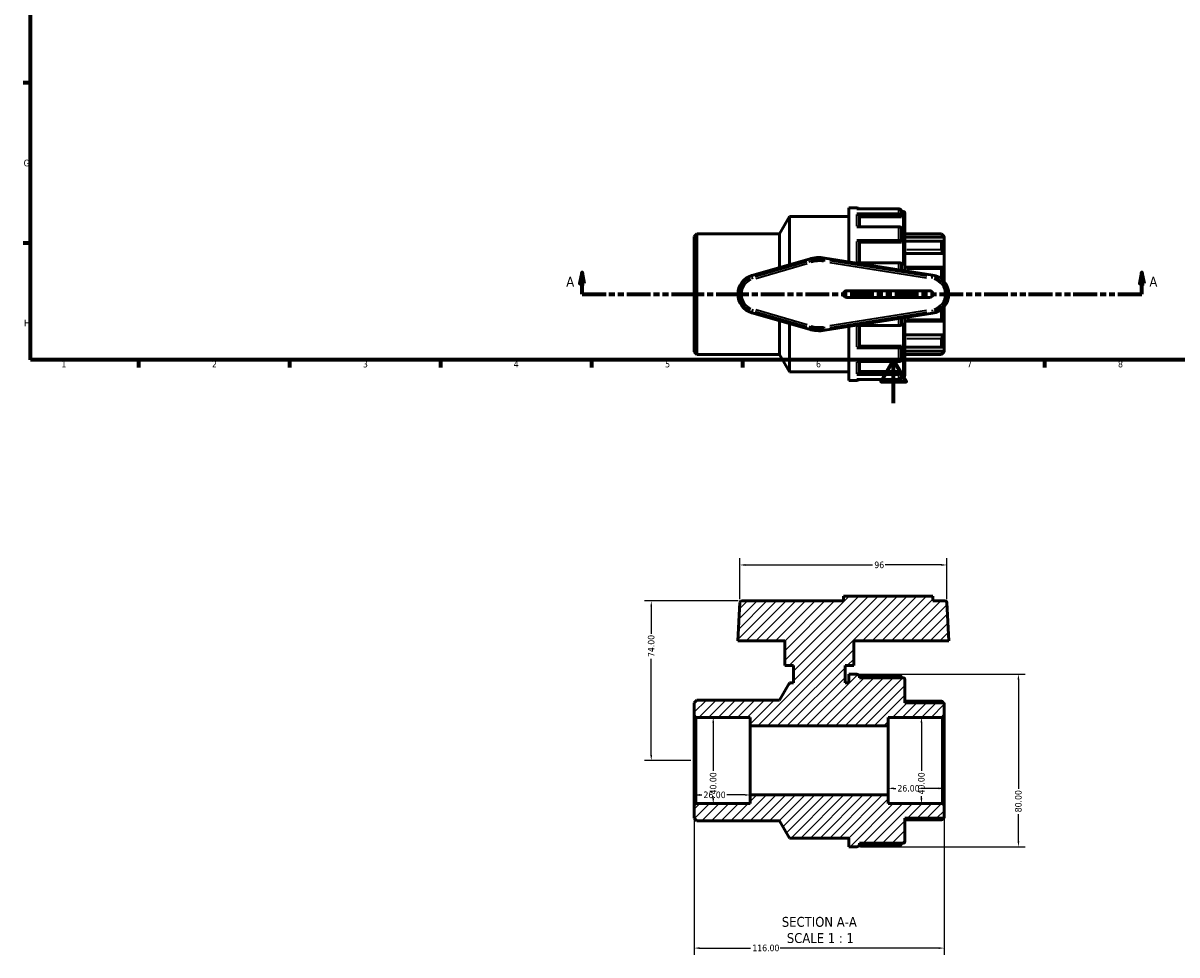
# Model space of a CAD drawing. Header units: millimetres. Extents: x 0 to 900, y -256 to 619.
# Tile 1 of 4: x 17 to 552, y -256 to 176. Entities that reach past the tile are written whole.
import ezdxf

# ---------------------------------------------------------------- set-up
doc = ezdxf.new("R2010")
doc.units = ezdxf.units.MM
doc.linetypes.add('DOUBLE_DASH_CHAIN', pattern=[1.2403, 0.6614, -0.0827, 0.1654, -0.0827, 0.1654, -0.0827])
for name, color, linetype, lineweight in [('Border (ANSI)', 7, 'Continuous', 70), ('Dimension (ANSI)', 7, 'Continuous', 25), ('Hatch (ANSI)', 7, 'Continuous', 18), ('Section Line (ANSI)', 7, 'DOUBLE_DASH_CHAIN', 70), ('Symbol (ANSI)', 7, 'Continuous', 25), ('Visible (ANSI)', 7, 'Continuous', 50), ('Visible Narrow (ANSI)', 7, 'Continuous', 35)]:
    doc.layers.add(name, color=color, linetype=linetype, lineweight=lineweight)
doc.styles.add('Label Text (ANSI)', font='tahoma.ttf')
doc.styles.add('Note Text (ANSI)', font='tahoma.ttf')
doc.dimstyles.new('Default - mm (ANSI)', dxfattribs={"dimtxt": 3.048, "dimasz": 2.5, "dimexe": 3.175, "dimexo": 1.6002, "dimgap": 0.8, "dimtad": 0, "dimtoh": 1, "dimrnd": 1e-08, "dimzin": 4, "dimdsep": 46, "dimtxsty": 'Note Text (ANSI)', "dimcen": 0.09, "dimdle": 10, "dimclrd": 256, "dimclre": 256, "dimclrt": 256, "dimadec": 1, "dimazin": 1, "dimtfac": 1, "dimtofl": 0, "dimtmove": 0, "dimatfit": 3, "dimfxl": 1, "dimtolj": 1, "dimtzin": 4, "dimlwd": -1, "dimlwe": -1, "dimarcsym": 0})

# ---------------------------------------------------------------- blocks, each defined once
blk = doc.blocks.new('Borders Default Border')
at = {"layer": 'Border (ANSI)'}
for p, q in [((20, 148.5), (16.55, 148.5)), ((20, 74.25), (16.55, 74.25)), ((70.08, 20), (70.08, 16.55)), ((140.17, 20), (140.17, 16.55)), ((210.25, 20), (210.25, 16.55)), ((280.33, 20), (280.33, 16.55)), ((350.42, 20), (350.42, 16.55)), ((490.58, 20), (490.58, 16.55))]:
    blk.add_line(p, q, dxfattribs=at)
at = {"layer": 'Border (ANSI)', "flags": 128}
for points in [[(20, 20), (20, 574), (821, 574), (821, 20), (20, 20)], [(420.5, 0), (420.5, 20), (414.73, 10), (426.27, 10), (420.5, 20)]]:
    blk.add_lwpolyline(points, dxfattribs=at)
at = {"layer": 'Border (ANSI)', "char_height": 3.05, "attachment_point": 7, "style": 'Note Text (ANSI)'}
for s, insert in [('G', (16.81, 109.79)), ('H', (16.97, 35.6)), ('1', (34.35, 16.55)), ('2', (104.2, 16.55)), ('3', (174.26, 16.49)), ('4', (244.23, 16.55)), ('5', (314.48, 16.49)), ('6', (384.49, 16.49)), ('7', (454.6, 16.55)), ('8', (524.63, 16.48))]:
    blk.add_mtext(s, dxfattribs=dict(at, insert=insert))
blk = doc.blocks.new('2dTransSection0')
at = {"layer": 'Section Line (ANSI)', "linetype": 'Continuous'}
for p, q in [((275.96, 60.53), (274.96, 55.53)), ((275.96, 55.53), (275.96, 60.53)), ((276.96, 55.53), (275.96, 60.53)), ((535.72, 60.53), (534.72, 55.53)), ((535.72, 55.53), (535.72, 60.53)), ((536.72, 55.53), (535.72, 60.53)), ((274.96, 55.53), (276.96, 55.53)), ((275.96, 50.53), (275.96, 55.53)), ((534.72, 55.53), (536.72, 55.53)), ((535.72, 50.53), (535.72, 55.53)), ((275.96, 50.53), (287.07, 50.53)), ((524.6, 50.53), (535.72, 50.53))]:
    blk.add_line(p, q, dxfattribs=at)
at = {"layer": 'Section Line (ANSI)', "linetype": 'DOUBLE_DASH_CHAIN', "ltscale": 16.70624}
blk.add_line((275.96, 50.53), (535.72, 50.53), dxfattribs=at)
at = {"layer": 'Section Line (ANSI)', "linetype": 'Continuous', "flags": 128}
for points in [[(276.96, 55.53), (275.96, 60.53), (274.96, 55.53), (276.96, 55.53)], [(536.72, 55.53), (535.72, 60.53), (534.72, 55.53), (536.72, 55.53)]]:
    blk.add_lwpolyline(points, dxfattribs=at)
at = {"layer": 'Section Line (ANSI)'}
for points in [[(276.96, 55.53), (275.96, 60.53), (274.96, 55.53), (276.96, 55.53)], [(536.72, 55.53), (535.72, 60.53), (534.72, 55.53), (536.72, 55.53)]]:
    blk.add_solid(points, dxfattribs=at)
at = {"layer": 'Section Line (ANSI)', "char_height": 4.57, "attachment_point": 7, "style": 'Label Text (ANSI)'}
for insert in [(268.6, 54.03), (539.19, 54.03)]:
    blk.add_mtext('A', dxfattribs=dict(at, insert=insert))
blk = doc.blocks.new('*D7')
at = {"layer": 'Defpoints', "color": 0, "transparency": 16777216}
for p in [(341.37, -145.84), (336.8, -185.84), (338.24, -185.84)]:
    blk.add_point(p, dxfattribs=at)
at = {"layer": 'Dimension (ANSI)', "transparency": 16777216}
for p, q in [((336.8, -148.34), (336.8, -170.64)), ((336.8, -183.34), (336.8, -182.41))]:
    blk.add_line(p, q, dxfattribs=at)
for points in [[(336.38, -148.34), (337.22, -148.34), (336.8, -145.84)], [(336.38, -183.34), (337.22, -183.34), (336.8, -185.84)]]:
    blk.add_solid(points, dxfattribs=at)
at = {"layer": 'Dimension (ANSI)', "transparency": 16777216, "insert": (335.21, -181.61), "char_height": 3.048, "attachment_point": 1, "rotation": 90, "style": 'Note Text (ANSI)'}
blk.add_mtext('\\A1;40.00', dxfattribs=at)
blk = doc.blocks.new('*D8')
at = {"layer": 'Defpoints', "color": 0, "transparency": 16777216}
for p in [(430.57, -145.84), (430.57, -185.84), (433.41, -185.84)]:
    blk.add_point(p, dxfattribs=at)
at = {"layer": 'Dimension (ANSI)', "transparency": 16777216}
for p, q in [((433.41, -148.34), (433.41, -170.64)), ((433.41, -183.34), (433.41, -182.41))]:
    blk.add_line(p, q, dxfattribs=at)
for points in [[(432.99, -148.34), (433.83, -148.34), (433.41, -145.84)], [(432.99, -183.34), (433.83, -183.34), (433.41, -185.84)]]:
    blk.add_solid(points, dxfattribs=at)
at = {"layer": 'Dimension (ANSI)', "transparency": 16777216, "insert": (431.82, -181.61), "char_height": 3.048, "attachment_point": 1, "rotation": 90, "style": 'Note Text (ANSI)'}
blk.add_mtext('\\A1;40.00', dxfattribs=at)
blk = doc.blocks.new('*D9')
at = {"layer": 'Defpoints', "color": 0, "transparency": 16777216}
for p in [(327.97, -186.64), (443.97, -186.64), (327.97, -252.88)]:
    blk.add_point(p, dxfattribs=at)
at = {"layer": 'Dimension (ANSI)', "transparency": 16777216}
for p, q in [((327.97, -188.24), (327.97, -256.05)), ((443.97, -188.24), (443.97, -256.05)), ((330.47, -252.88), (354.13, -252.88)), ((441.47, -252.88), (367.81, -252.88))]:
    blk.add_line(p, q, dxfattribs=at)
for points in [[(330.47, -252.46), (330.47, -253.29), (327.97, -252.88)], [(441.47, -252.46), (441.47, -253.29), (443.97, -252.88)]]:
    blk.add_solid(points, dxfattribs=at)
at = {"layer": 'Dimension (ANSI)', "transparency": 16777216, "insert": (354.93, -251.29), "char_height": 3.048, "attachment_point": 1, "style": 'Note Text (ANSI)'}
blk.add_mtext('\\A1;116.00', dxfattribs=at)
blk = doc.blocks.new('*D10')
at = {"layer": 'Defpoints', "color": 0, "transparency": 16777216}
for p in [(417.97, -165.84), (443.97, -165.84), (417.97, -178.77)]:
    blk.add_point(p, dxfattribs=at)
at = {"layer": 'Dimension (ANSI)', "transparency": 16777216}
for p, q in [((420.47, -178.77), (421.47, -178.77)), ((441.47, -178.77), (433.1, -178.77))]:
    blk.add_line(p, q, dxfattribs=at)
for points in [[(420.47, -178.36), (420.47, -179.19), (417.97, -178.77)], [(441.47, -178.36), (441.47, -179.19), (443.97, -178.77)]]:
    blk.add_solid(points, dxfattribs=at)
at = {"layer": 'Dimension (ANSI)', "transparency": 16777216, "insert": (422.27, -177.19), "char_height": 3.048, "attachment_point": 1, "style": 'Note Text (ANSI)'}
blk.add_mtext('\\A1;26.00', dxfattribs=at)
blk = doc.blocks.new('*D11')
at = {"layer": 'Defpoints', "color": 0, "transparency": 16777216}
for p in [(327.97, -165.84), (353.97, -165.84), (327.97, -181.84)]:
    blk.add_point(p, dxfattribs=at)
at = {"layer": 'Dimension (ANSI)', "transparency": 16777216}
for p, q in [((330.47, -181.84), (331.47, -181.84)), ((351.47, -181.84), (343.1, -181.84))]:
    blk.add_line(p, q, dxfattribs=at)
for points in [[(330.47, -181.42), (330.47, -182.25), (327.97, -181.84)], [(351.47, -181.42), (351.47, -182.25), (353.97, -181.84)]]:
    blk.add_solid(points, dxfattribs=at)
at = {"layer": 'Dimension (ANSI)', "transparency": 16777216, "insert": (332.27, -180.25), "char_height": 3.048, "attachment_point": 1, "style": 'Note Text (ANSI)'}
blk.add_mtext('\\A1;26.00', dxfattribs=at)
blk = doc.blocks.new('*D12')
at = {"layer": 'Defpoints', "color": 0, "transparency": 16777216}
for p in [(445.21, -75.13), (349.13, -92.6), (445.21, -92.6)]:
    blk.add_point(p, dxfattribs=at)
at = {"layer": 'Dimension (ANSI)', "transparency": 16777216}
for p, q in [((349.13, -91), (349.13, -71.95)), ((445.21, -91), (445.21, -71.95)), ((351.63, -75.13), (410.74, -75.13)), ((442.71, -75.13), (416.65, -75.13))]:
    blk.add_line(p, q, dxfattribs=at)
for points in [[(351.63, -74.71), (351.63, -75.54), (349.13, -75.13)], [(442.71, -74.71), (442.71, -75.54), (445.21, -75.13)]]:
    blk.add_solid(points, dxfattribs=at)
at = {"layer": 'Dimension (ANSI)', "transparency": 16777216, "insert": (411.54, -73.54), "char_height": 3.048, "attachment_point": 1, "style": 'Note Text (ANSI)'}
blk.add_mtext('\\A1;96', dxfattribs=at)
blk = doc.blocks.new('*D13')
at = {"layer": 'Defpoints', "color": 0, "transparency": 16777216}
for p in [(308.05, -91.84), (349.93, -91.84), (327.97, -165.84)]:
    blk.add_point(p, dxfattribs=at)
at = {"layer": 'Dimension (ANSI)', "transparency": 16777216}
for p, q in [((348.33, -91.84), (304.87, -91.84)), ((308.05, -94.34), (308.05, -107.01)), ((308.05, -163.34), (308.05, -118.66)), ((326.37, -165.84), (304.87, -165.84))]:
    blk.add_line(p, q, dxfattribs=at)
for points in [[(307.63, -94.34), (308.46, -94.34), (308.05, -91.84)], [(307.63, -163.34), (308.46, -163.34), (308.05, -165.84)]]:
    blk.add_solid(points, dxfattribs=at)
at = {"layer": 'Dimension (ANSI)', "transparency": 16777216, "insert": (306.46, -117.86), "char_height": 3.048, "attachment_point": 1, "rotation": 90, "style": 'Note Text (ANSI)'}
blk.add_mtext('\\A1;74.00', dxfattribs=at)
blk = doc.blocks.new('*D14')
at = {"layer": 'Defpoints', "color": 0, "transparency": 16777216}
for p in [(403.47, -125.84), (403.47, -205.84), (478.41, -205.84)]:
    blk.add_point(p, dxfattribs=at)
at = {"layer": 'Dimension (ANSI)', "transparency": 16777216}
for p, q in [((405.07, -125.84), (481.59, -125.84)), ((478.41, -128.34), (478.41, -178.99)), ((478.41, -203.34), (478.41, -190.69)), ((405.07, -205.84), (481.59, -205.84))]:
    blk.add_line(p, q, dxfattribs=at)
for points in [[(478, -128.34), (478.83, -128.34), (478.41, -125.84)], [(478, -203.34), (478.83, -203.34), (478.41, -205.84)]]:
    blk.add_solid(points, dxfattribs=at)
at = {"layer": 'Dimension (ANSI)', "transparency": 16777216, "insert": (476.82, -189.89), "char_height": 3.048, "attachment_point": 1, "rotation": 90, "style": 'Note Text (ANSI)'}
blk.add_mtext('\\A1;80.00', dxfattribs=at)

msp = doc.modelspace()

# ---------------------------------------------------------------- hatches: boundary and pattern name
at = {"layer": 'Hatch (ANSI)'}
h = msp.add_hatch(dxfattribs=at)
h.set_pattern_fill('ANSI31', color=256, scale=25.4, style=0)
h.set_pattern_definition([(45, (0, 0), (-2.245064, 2.245064), [])])
edge = h.paths.add_edge_path()
edge.add_ellipse((424.973, -203.438), major_axis=(0, -0.8), ratio=1, start_angle=0, end_angle=90)
edge.add_line((425.773, -203.438), (425.773, -192.638))
edge.add_line((425.773, -192.638), (443.973, -192.638))
edge.add_line((443.973, -192.638), (443.973, -186.638))
edge.add_line((443.973, -186.638), (443.173, -185.838))
edge.add_line((443.173, -185.838), (417.973, -185.838))
edge.add_line((417.973, -185.838), (417.973, -181.838))
edge.add_line((417.973, -181.838), (353.973, -181.838))
edge.add_line((353.973, -181.838), (353.973, -185.838))
edge.add_line((353.973, -185.838), (328.773, -185.838))
edge.add_line((328.773, -185.838), (327.973, -186.638))
edge.add_line((327.973, -186.638), (327.973, -192.638))
edge.add_line((327.973, -192.638), (329.173, -193.838))
edge.add_line((329.173, -193.838), (367.554, -193.838))
edge.add_line((367.554, -193.838), (372.173, -201.838))
edge.add_line((372.173, -201.838), (399.773, -201.838))
edge.add_line((399.773, -201.838), (399.773, -205.838))
edge.add_line((399.773, -205.838), (403.473, -205.838))
edge.add_ellipse((403.473, -204.638), major_axis=(0, -1.2), ratio=1, start_angle=0, end_angle=90)
edge.add_line((404.673, -204.638), (404.673, -204.238))
edge.add_line((404.673, -204.238), (424.973, -204.238))
edge = h.paths.add_edge_path()
edge.add_ellipse((424.973, -128.238), major_axis=(0.8, 0), ratio=1, start_angle=0, end_angle=90)
edge.add_line((424.973, -127.438), (404.673, -127.438))
edge.add_line((404.673, -127.438), (404.673, -127.038))
edge.add_ellipse((403.473, -127.038), major_axis=(1.2, 0), ratio=1, start_angle=0, end_angle=90)
edge.add_line((403.473, -125.838), (399.773, -125.838))
edge.add_line((399.773, -125.838), (399.773, -129.838))
edge.add_line((399.773, -129.838), (397.973, -129.838))
edge.add_line((397.973, -129.838), (397.973, -121.838))
edge.add_line((397.973, -121.838), (401.973, -121.838))
edge.add_line((401.973, -121.838), (401.973, -110.338))
edge.add_line((401.973, -110.338), (446.142, -110.338))
edge.add_line((446.142, -110.338), (445.213, -92.596))
edge.add_ellipse((444.414, -92.638), major_axis=(0.799, 0.042), ratio=1, start_angle=0, end_angle=87)
edge.add_line((444.414, -91.838), (438.773, -91.838))
edge.add_line((438.773, -91.838), (438.773, -89.618))
edge.add_line((438.773, -89.618), (397.173, -89.618))
edge.add_line((397.173, -89.618), (397.173, -91.838))
edge.add_line((397.173, -91.838), (349.932, -91.838))
edge.add_ellipse((349.932, -92.638), major_axis=(0, 0.8), ratio=1, start_angle=0, end_angle=87)
edge.add_line((349.133, -92.596), (348.203, -110.338))
edge.add_line((348.203, -110.338), (369.973, -110.338))
edge.add_line((369.973, -110.338), (369.973, -121.838))
edge.add_line((369.973, -121.838), (373.973, -121.838))
edge.add_line((373.973, -121.838), (373.973, -129.838))
edge.add_line((373.973, -129.838), (372.173, -129.838))
edge.add_line((372.173, -129.838), (367.554, -137.838))
edge.add_line((367.554, -137.838), (329.173, -137.838))
edge.add_line((329.173, -137.838), (327.973, -139.038))
edge.add_line((327.973, -139.038), (327.973, -145.038))
edge.add_line((327.973, -145.038), (328.773, -145.838))
edge.add_line((328.773, -145.838), (353.973, -145.838))
edge.add_line((353.973, -145.838), (353.973, -149.838))
edge.add_line((353.973, -149.838), (417.973, -149.838))
edge.add_line((417.973, -149.838), (417.973, -145.838))
edge.add_line((417.973, -145.838), (443.173, -145.838))
edge.add_line((443.173, -145.838), (443.973, -145.038))
edge.add_line((443.973, -145.038), (443.973, -139.038))
edge.add_line((443.973, -139.038), (425.773, -139.038))
edge.add_line((425.773, -139.038), (425.773, -128.238))

# ---------------------------------------------------------------- linework, layer by layer
at = {"layer": 'Visible (ANSI)'}
for p, q in [((367.554, 78.529), (372.173, 86.529)), ((372.173, 64.203), (372.173, 86.529)), ((372.173, 86.529), (399.773, 86.529)), ((399.773, 65.526), (399.773, 90.529)), ((399.773, 90.529), (403.473, 90.529)), ((422.973, 90.076), (403.473, 90.076)), ((403.473, 87.778), (422.973, 87.778)), ((404.673, 86.726), (404.673, 81.778)), ((424.173, 86.376), (404.673, 86.376)), ((424.171, 88.929), (424.973, 88.929)), ((424.173, 88.862), (424.173, 86.726)), ((424.173, 86.726), (424.173, 86.376)), ((425.773, 88.129), (425.773, 61.413)), ((422.973, 81.778), (403.473, 81.778)), ((424.173, 80.726), (424.173, 74.892)), ((327.973, 77.329), (329.173, 78.529)), ((327.973, 23.729), (327.973, 77.329)), ((329.173, 78.529), (329.173, 22.529)), ((329.173, 78.529), (367.554, 78.529)), ((367.554, 62.868), (367.554, 78.529)), ((403.473, 75.499), (422.973, 75.499)), ((425.773, 78.529), (442.773, 78.529)), ((443.973, 76.968), (425.773, 76.968)), ((442.919, 75.135), (425.773, 75.135)), ((442.773, 78.329), (442.773, 78.529)), ((443.973, 77.329), (442.773, 78.529)), ((442.773, 71.056), (442.773, 74.983)), ((443.973, 77.329), (443.973, 76.968)), ((443.973, 76.968), (443.973, 74.496)), ((404.673, 74.892), (404.673, 65.106)), ((424.173, 74.689), (404.673, 74.689)), ((424.173, 74.892), (424.173, 74.689)), ((443.973, 74.496), (443.973, 69.341)), ((381.259, 66.831), (354.681, 59.145)), ((438.574, 59.388), (388.624, 67.29)), ((422.973, 65.106), (403.473, 65.106)), ((424.173, 64.499), (424.173, 61.666)), ((443.973, 69.341), (425.773, 69.341)), ((443.973, 69.341), (443.973, 62.869)), ((443.447, 62.992), (425.773, 62.992)), ((442.773, 57.535), (442.773, 62.296)), ((443.973, 62.869), (443.973, 56.378)), ((437.173, 52.129), (398.773, 52.129)), ((398.773, 48.929), (437.173, 48.929)), ((442.773, 38.762), (442.773, 43.522)), ((443.973, 44.68), (443.973, 38.189)), ((354.681, 41.912), (381.259, 34.227)), ((367.554, 22.529), (367.554, 38.19)), ((388.624, 33.768), (438.574, 41.669)), ((424.173, 39.391), (424.173, 36.558)), ((425.773, 39.644), (425.773, 12.929)), ((425.773, 38.066), (443.447, 38.066)), ((443.973, 38.189), (443.973, 31.717)), ((372.173, 14.529), (372.173, 36.854)), ((399.773, 10.529), (399.773, 35.531)), ((403.473, 35.951), (422.973, 35.951)), ((404.673, 35.951), (404.673, 26.166)), ((443.973, 31.717), (425.773, 31.717)), ((442.773, 26.075), (442.773, 30.001)), ((443.973, 31.717), (443.973, 26.562)), ((327.973, 23.729), (329.173, 22.529)), ((329.173, 22.529), (367.554, 22.529)), ((367.554, 22.529), (372.173, 14.529)), ((422.973, 25.559), (403.473, 25.559)), ((424.173, 26.368), (404.673, 26.368)), ((424.173, 26.368), (424.173, 26.166)), ((424.173, 26.166), (424.173, 20.331)), ((425.773, 25.923), (442.919, 25.923)), ((443.973, 24.09), (425.773, 24.09)), ((425.773, 22.529), (442.773, 22.529)), ((443.973, 23.729), (442.773, 22.529)), ((442.773, 22.529), (442.773, 22.729)), ((443.973, 26.562), (443.973, 24.09)), ((443.973, 24.09), (443.973, 23.729)), ((403.473, 19.28), (422.973, 19.28)), ((404.673, 19.28), (404.673, 14.331)), ((372.173, 14.529), (399.773, 14.529)), ((422.973, 13.28), (403.473, 13.28)), ((403.473, 10.981), (422.973, 10.981)), ((424.173, 14.682), (404.673, 14.682)), ((424.171, 12.129), (424.973, 12.129)), ((424.173, 14.682), (424.173, 14.331)), ((424.173, 14.331), (424.173, 12.196)), ((399.773, 10.529), (403.473, 10.529)), ((438.773, -89.618), (397.173, -89.618)), ((397.173, -89.618), (397.173, -91.838)), ((438.773, -91.838), (438.773, -89.618)), ((349.133, -92.596), (348.203, -110.338)), ((397.173, -91.838), (349.932, -91.838)), ((444.414, -91.838), (438.773, -91.838)), ((446.142, -110.338), (445.213, -92.596)), ((348.203, -110.338), (369.973, -110.338)), ((369.973, -110.338), (369.973, -121.838)), ((401.973, -121.838), (401.973, -110.338)), ((401.973, -110.338), (446.142, -110.338)), ((369.973, -121.838), (373.973, -121.838)), ((373.973, -121.838), (373.973, -129.838)), ((397.973, -129.838), (397.973, -121.838)), ((397.973, -121.838), (401.973, -121.838)), ((403.473, -125.838), (399.773, -125.838)), ((399.773, -125.838), (399.773, -129.838)), ((404.412, -126.291), (422.973, -126.291)), ((404.673, -127.438), (404.673, -127.038)), ((424.973, -127.438), (404.673, -127.438)), ((425.773, -139.038), (425.773, -128.238)), ((372.173, -129.838), (367.554, -137.838)), ((373.973, -129.838), (372.173, -129.838)), ((399.773, -129.838), (397.973, -129.838)), ((329.173, -137.838), (327.973, -139.038)), ((327.973, -139.038), (327.973, -145.038)), ((367.554, -137.838), (329.173, -137.838)), ((425.773, -138.344), (442.794, -138.344)), ((443.973, -139.038), (425.773, -139.038)), ((443.973, -145.038), (443.973, -139.038)), ((327.973, -145.038), (328.773, -145.838)), ((327.973, -145.038), (327.973, -186.638)), ((328.773, -145.838), (353.973, -145.838)), ((328.773, -185.838), (328.773, -145.838)), ((353.973, -145.838), (353.973, -149.838)), ((353.973, -149.838), (417.973, -149.838)), ((353.973, -181.838), (353.973, -149.838)), ((417.973, -149.838), (417.973, -145.838)), ((417.973, -145.838), (443.173, -145.838)), ((417.973, -181.838), (417.973, -149.838)), ((443.173, -145.838), (443.973, -145.038)), ((443.173, -145.838), (443.173, -185.838)), ((443.973, -186.638), (443.973, -145.038)), ((417.973, -181.838), (353.973, -181.838)), ((353.973, -181.838), (353.973, -185.838)), ((417.973, -185.838), (417.973, -181.838)), ((328.773, -185.838), (327.973, -186.638)), ((327.973, -186.638), (327.973, -192.638)), ((353.973, -185.838), (328.773, -185.838)), ((443.173, -185.838), (417.973, -185.838)), ((443.973, -186.638), (443.173, -185.838)), ((443.973, -192.638), (443.973, -186.638)), ((327.973, -192.638), (329.173, -193.838)), ((425.773, -203.438), (425.773, -192.638)), ((425.773, -192.638), (443.973, -192.638)), ((329.173, -193.838), (367.554, -193.838)), ((367.554, -193.838), (372.173, -201.838)), ((442.794, -193.332), (425.773, -193.332)), ((372.173, -201.838), (399.773, -201.838)), ((399.773, -201.838), (399.773, -205.838)), ((399.773, -205.838), (403.473, -205.838)), ((422.973, -205.385), (404.412, -205.385)), ((404.673, -204.638), (404.673, -204.238)), ((404.673, -204.238), (424.973, -204.238))]:
    msp.add_line(p, q, dxfattribs=at)
for centre, radius, start, end in [((403.473, 89.329), 1.2, 38.52577, 90), ((424.973, 88.129), 0.8, 0, 90), ((385.973, 50.529), 16.97, 81.0107, 106.12762), ((357.173, 50.529), 8.97, 106.12762, 253.87238), ((437.173, 50.529), 8.97, 278.9893, 81.0107), ((398.773, 50.529), 1.6, 90, 270), ((437.173, 50.529), 1.6, 270, 90), ((385.973, 50.529), 16.97, 253.87238, 278.9893), ((403.473, 11.729), 1.2, 270, 321.47423), ((424.973, 12.929), 0.8, 270, 0), ((349.932, -92.638), 0.8, 90, 177), ((444.414, -92.638), 0.8, 3, 90), ((403.473, -127.038), 1.2, 0, 90), ((424.973, -128.238), 0.8, 0, 90), ((424.973, -203.438), 0.8, 270, 0), ((403.473, -204.638), 1.2, 270, 0)]:
    msp.add_arc(centre, radius, start, end, dxfattribs=at)
for points, knots in [([(403.473, 87.778), (403.62, 87.778), (403.794, 87.748), (404.067, 87.649), (404.215, 87.563), (404.425, 87.38), (404.524, 87.25), (404.638, 87.01), (404.673, 86.857), (404.673, 86.726)], [0, 0, 0, 0, 0.0442644, 0.0442644, 0.08878739, 0.08878739, 0.13363513, 0.13363513, 0.17877072, 0.17877072, 0.17877072, 0.17877072]), ([(424.173, 88.862), (424.173, 89.013), (424.138, 89.19), (424.024, 89.467), (423.925, 89.617), (423.715, 89.828), (423.567, 89.928), (423.294, 90.041), (423.12, 90.076), (422.973, 90.076)], [-0.17877072, -0.17877072, -0.17877072, -0.17877072, -0.13363513, -0.13363513, -0.08878739, -0.08878739, -0.0442644, -0.0442644, 0, 0, 0, 0]), ([(422.973, 87.778), (423.12, 87.778), (423.294, 87.748), (423.567, 87.649), (423.715, 87.563), (423.925, 87.38), (424.024, 87.25), (424.138, 87.01), (424.173, 86.857), (424.173, 86.726)], [0, 0, 0, 0, 0.0442644, 0.0442644, 0.08878739, 0.08878739, 0.13363513, 0.13363513, 0.17877072, 0.17877072, 0.17877072, 0.17877072]), ([(424.173, 80.726), (424.173, 80.857), (424.138, 81.01), (424.024, 81.25), (423.925, 81.38), (423.715, 81.563), (423.567, 81.649), (423.294, 81.748), (423.12, 81.778), (422.973, 81.778)], [-0.17877072, -0.17877072, -0.17877072, -0.17877072, -0.13363513, -0.13363513, -0.08878739, -0.08878739, -0.0442644, -0.0442644, 0, 0, 0, 0]), ([(403.473, 75.499), (403.62, 75.499), (403.794, 75.481), (404.067, 75.424), (404.215, 75.375), (404.425, 75.269), (404.524, 75.194), (404.638, 75.055), (404.673, 74.967), (404.673, 74.892)], [0, 0, 0, 0, 0.0442644, 0.0442644, 0.08878739, 0.08878739, 0.13363513, 0.13363513, 0.17877072, 0.17877072, 0.17877072, 0.17877072]), ([(422.973, 75.499), (423.12, 75.499), (423.294, 75.481), (423.567, 75.424), (423.715, 75.375), (423.925, 75.269), (424.024, 75.194), (424.138, 75.055), (424.173, 74.967), (424.173, 74.892)], [0, 0, 0, 0, 0.0442644, 0.0442644, 0.08878739, 0.08878739, 0.13363513, 0.13363513, 0.17877072, 0.17877072, 0.17877072, 0.17877072]), ([(443.973, 76.968), (443.834, 77.105), (443.685, 77.257), (443.392, 77.565), (443.249, 77.722), (443.032, 77.969), (442.939, 78.08), (442.842, 78.208), (442.816, 78.244), (442.782, 78.299), (442.773, 78.319), (442.773, 78.329)], [0.4314737, 0.4314737, 0.4314737, 0.4314737, 0.48979142, 0.48979142, 0.55189142, 0.55189142, 0.6029303, 0.6029303, 0.62844974, 0.62844974, 0.65396918, 0.65396918, 0.65396918, 0.65396918]), ([(442.773, 74.983), (442.773, 75.024), (442.782, 75.058), (442.816, 75.107), (442.842, 75.123), (442.939, 75.144), (443.032, 75.122), (443.249, 75.031), (443.392, 74.947), (443.685, 74.739), (443.834, 74.618), (443.973, 74.496)], [0.22627776, 0.22627776, 0.22627776, 0.22627776, 0.2517972, 0.2517972, 0.27731664, 0.27731664, 0.32835552, 0.32835552, 0.39045553, 0.39045553, 0.44877324, 0.44877324, 0.44877324, 0.44877324]), ([(443.973, 69.341), (443.834, 69.441), (443.685, 69.565), (443.392, 69.857), (443.249, 70.025), (443.032, 70.334), (442.939, 70.492), (442.842, 70.72), (442.816, 70.794), (442.782, 70.934), (442.773, 70.999), (442.773, 71.056)], [0.4314737, 0.4314737, 0.4314737, 0.4314737, 0.48979142, 0.48979142, 0.55189142, 0.55189142, 0.6029303, 0.6029303, 0.62844974, 0.62844974, 0.65396918, 0.65396918, 0.65396918, 0.65396918]), ([(424.173, 64.499), (424.173, 64.574), (424.138, 64.663), (424.024, 64.802), (423.925, 64.877), (423.715, 64.982), (423.567, 65.032), (423.294, 65.089), (423.12, 65.106), (422.973, 65.106)], [-0.17877072, -0.17877072, -0.17877072, -0.17877072, -0.13363513, -0.13363513, -0.08878739, -0.08878739, -0.0442644, -0.0442644, 0, 0, 0, 0]), ([(442.773, 62.296), (442.773, 62.373), (442.782, 62.447), (442.816, 62.583), (442.842, 62.644), (442.939, 62.806), (443.032, 62.882), (443.249, 62.982), (443.392, 63.001), (443.685, 62.973), (443.834, 62.93), (443.973, 62.869)], [0.22627776, 0.22627776, 0.22627776, 0.22627776, 0.2517972, 0.2517972, 0.27731664, 0.27731664, 0.32835552, 0.32835552, 0.39045553, 0.39045553, 0.44877324, 0.44877324, 0.44877324, 0.44877324]), ([(443.973, 38.189), (443.834, 38.127), (443.685, 38.084), (443.392, 38.056), (443.249, 38.076), (443.032, 38.176), (442.939, 38.251), (442.842, 38.413), (442.816, 38.475), (442.782, 38.611), (442.773, 38.684), (442.773, 38.762)], [0.4314737, 0.4314737, 0.4314737, 0.4314737, 0.48979142, 0.48979142, 0.55189142, 0.55189142, 0.6029303, 0.6029303, 0.62844974, 0.62844974, 0.65396918, 0.65396918, 0.65396918, 0.65396918]), ([(422.973, 35.951), (423.12, 35.951), (423.294, 35.969), (423.567, 36.026), (423.715, 36.075), (423.925, 36.181), (424.024, 36.256), (424.138, 36.395), (424.173, 36.483), (424.173, 36.558)], [0, 0, 0, 0, 0.0442644, 0.0442644, 0.08878739, 0.08878739, 0.13363513, 0.13363513, 0.17877072, 0.17877072, 0.17877072, 0.17877072]), ([(442.773, 30.001), (442.773, 30.059), (442.782, 30.124), (442.816, 30.263), (442.842, 30.338), (442.939, 30.565), (443.032, 30.723), (443.249, 31.032), (443.392, 31.201), (443.685, 31.492), (443.834, 31.617), (443.973, 31.717)], [0.22627776, 0.22627776, 0.22627776, 0.22627776, 0.2517972, 0.2517972, 0.27731664, 0.27731664, 0.32835552, 0.32835552, 0.39045553, 0.39045553, 0.44877324, 0.44877324, 0.44877324, 0.44877324]), ([(404.673, 26.166), (404.673, 26.091), (404.638, 26.002), (404.524, 25.864), (404.425, 25.789), (404.215, 25.683), (404.067, 25.633), (403.794, 25.576), (403.62, 25.559), (403.473, 25.559)], [0.53642855, 0.53642855, 0.53642855, 0.53642855, 0.58156414, 0.58156414, 0.62641188, 0.62641188, 0.67093487, 0.67093487, 0.71519927, 0.71519927, 0.71519927, 0.71519927]), ([(424.173, 26.166), (424.173, 26.091), (424.138, 26.002), (424.024, 25.864), (423.925, 25.789), (423.715, 25.683), (423.567, 25.633), (423.294, 25.576), (423.12, 25.559), (422.973, 25.559)], [-0.17877072, -0.17877072, -0.17877072, -0.17877072, -0.13363513, -0.13363513, -0.08878739, -0.08878739, -0.0442644, -0.0442644, 0, 0, 0, 0]), ([(443.973, 26.562), (443.834, 26.439), (443.685, 26.319), (443.392, 26.111), (443.249, 26.026), (443.032, 25.935), (442.939, 25.913), (442.842, 25.934), (442.816, 25.95), (442.782, 26), (442.773, 26.033), (442.773, 26.075)], [0.4314737, 0.4314737, 0.4314737, 0.4314737, 0.48979142, 0.48979142, 0.55189142, 0.55189142, 0.6029303, 0.6029303, 0.62844974, 0.62844974, 0.65396918, 0.65396918, 0.65396918, 0.65396918]), ([(442.773, 22.729), (442.773, 22.739), (442.782, 22.758), (442.816, 22.814), (442.842, 22.85), (442.939, 22.977), (443.032, 23.089), (443.249, 23.336), (443.392, 23.493), (443.685, 23.801), (443.834, 23.952), (443.973, 24.09)], [0.22627776, 0.22627776, 0.22627776, 0.22627776, 0.2517972, 0.2517972, 0.27731664, 0.27731664, 0.32835552, 0.32835552, 0.39045553, 0.39045553, 0.44877324, 0.44877324, 0.44877324, 0.44877324]), ([(422.973, 19.28), (423.12, 19.28), (423.294, 19.31), (423.567, 19.408), (423.715, 19.495), (423.925, 19.678), (424.024, 19.807), (424.138, 20.047), (424.173, 20.201), (424.173, 20.331)], [0, 0, 0, 0, 0.0442644, 0.0442644, 0.08878739, 0.08878739, 0.13363513, 0.13363513, 0.17877072, 0.17877072, 0.17877072, 0.17877072]), ([(404.673, 14.331), (404.673, 14.201), (404.638, 14.047), (404.524, 13.807), (404.425, 13.678), (404.215, 13.495), (404.067, 13.408), (403.794, 13.31), (403.62, 13.28), (403.473, 13.28)], [0.53642855, 0.53642855, 0.53642855, 0.53642855, 0.58156414, 0.58156414, 0.62641188, 0.62641188, 0.67093487, 0.67093487, 0.71519927, 0.71519927, 0.71519927, 0.71519927]), ([(424.173, 14.331), (424.173, 14.201), (424.138, 14.047), (424.024, 13.807), (423.925, 13.678), (423.715, 13.495), (423.567, 13.408), (423.294, 13.31), (423.12, 13.28), (422.973, 13.28)], [-0.17877072, -0.17877072, -0.17877072, -0.17877072, -0.13363513, -0.13363513, -0.08878739, -0.08878739, -0.0442644, -0.0442644, 0, 0, 0, 0]), ([(422.973, 10.981), (423.12, 10.981), (423.294, 11.016), (423.567, 11.13), (423.715, 11.23), (423.925, 11.441), (424.024, 11.591), (424.138, 11.868), (424.173, 12.045), (424.173, 12.196)], [0, 0, 0, 0, 0.0442644, 0.0442644, 0.08878739, 0.08878739, 0.13363513, 0.13363513, 0.17877072, 0.17877072, 0.17877072, 0.17877072]), ([(422.973, -126.291), (423.12, -126.291), (423.294, -126.325), (423.567, -126.439), (423.715, -126.539), (423.925, -126.75), (424.024, -126.9), (424.13, -127.157), (424.162, -127.304), (424.171, -127.438)], [0, 0, 0, 0, 0.0442644, 0.0442644, 0.08878739, 0.08878739, 0.13363513, 0.13363513, 0.17224802, 0.17224802, 0.17224802, 0.17224802]), ([(443.662, -139.038), (443.622, -139), (443.582, -138.963), (443.392, -138.787), (443.249, -138.66), (443.032, -138.482), (442.939, -138.412), (442.842, -138.356), (442.816, -138.346), (442.797, -138.344), (442.796, -138.344), (442.794, -138.344)], [0.47371628, 0.47371628, 0.47371628, 0.47371628, 0.48979142, 0.48979142, 0.55189142, 0.55189142, 0.6029303, 0.6029303, 0.62844974, 0.62844974, 0.63068274, 0.63068274, 0.63068274, 0.63068274]), ([(442.794, -193.332), (442.796, -193.332), (442.797, -193.332), (442.816, -193.33), (442.842, -193.32), (442.939, -193.264), (443.032, -193.194), (443.249, -193.016), (443.392, -192.889), (443.582, -192.713), (443.622, -192.676), (443.662, -192.638)], [0.2495642, 0.2495642, 0.2495642, 0.2495642, 0.2517972, 0.2517972, 0.27731664, 0.27731664, 0.32835552, 0.32835552, 0.39045553, 0.39045553, 0.40653066, 0.40653066, 0.40653066, 0.40653066]), ([(424.171, -204.238), (424.162, -204.372), (424.13, -204.519), (424.024, -204.776), (423.925, -204.926), (423.715, -205.137), (423.567, -205.237), (423.294, -205.351), (423.12, -205.385), (422.973, -205.385)], [-0.17224802, -0.17224802, -0.17224802, -0.17224802, -0.13363513, -0.13363513, -0.08878739, -0.08878739, -0.0442644, -0.0442644, 0, 0, 0, 0])]:
    msp.add_open_spline(points, degree=3, knots=knots, dxfattribs=at)
at = {"layer": 'Visible Narrow (ANSI)'}
for p, q in [((403.473, 90.12), (403.473, 90.528)), ((403.473, 82.15), (403.473, 87.554)), ((422.973, 87.938), (422.973, 90.007)), ((424.973, 63.87), (424.973, 88.85)), ((422.973, 75.845), (422.973, 81.498)), ((403.473, 65.666), (403.473, 75.025)), ((441.923, 78.329), (426.623, 78.329)), ((426.623, 74.983), (441.923, 74.983)), ((441.923, 71.056), (426.623, 71.056)), ((380.188, 65.553), (356.268, 58.636)), ((356.49, 57.869), (380.41, 64.786)), ((381.504, 65.982), (381.272, 66.786)), ((381.722, 65.228), (381.519, 65.932)), ((388.364, 65.642), (388.478, 66.366)), ((388.486, 66.417), (388.617, 67.244)), ((390.852, 65.187), (435.807, 58.076)), ((435.931, 58.865), (390.976, 65.976)), ((422.973, 62.021), (422.973, 64.946)), ((354.927, 58.297), (354.694, 59.101)), ((426.623, 62.296), (441.923, 62.296)), ((438.436, 58.516), (438.567, 59.342)), ((355.145, 57.543), (354.941, 58.247)), ((438.314, 57.741), (438.428, 58.464)), ((355.145, 43.515), (354.941, 42.811)), ((380.41, 36.272), (356.49, 43.189)), ((435.807, 42.982), (390.852, 35.87)), ((438.314, 43.317), (438.428, 42.593)), ((354.927, 42.761), (354.694, 41.957)), ((356.268, 42.421), (380.188, 35.505)), ((390.976, 35.081), (435.931, 42.193)), ((422.973, 36.111), (422.973, 39.037)), ((441.923, 38.762), (426.623, 38.762)), ((438.436, 42.542), (438.567, 41.715)), ((381.504, 35.076), (381.272, 34.272)), ((381.722, 35.829), (381.519, 35.126)), ((388.478, 34.691), (388.364, 35.415)), ((388.486, 34.64), (388.617, 33.814)), ((403.473, 26.032), (403.473, 35.392)), ((424.973, 12.207), (424.973, 37.188)), ((426.623, 30.001), (441.923, 30.001)), ((422.973, 19.559), (422.973, 25.213)), ((441.923, 26.075), (426.623, 26.075)), ((426.623, 22.729), (441.923, 22.729)), ((403.473, 13.503), (403.473, 18.907)), ((403.473, 10.53), (403.473, 10.937)), ((422.973, 11.051), (422.973, 13.12))]:
    msp.add_line(p, q, dxfattribs=at)
for centre, radius, start, end in [((385.973, 50.529), 16.04, 82.26655, 104.87177), ((385.973, 50.529), 15.241, 82.26655, 104.87177), ((357.173, 50.529), 8.04, 113.51486, 246.48514), ((357.173, 50.529), 7.241, 113.51486, 246.48514), ((437.173, 50.529), 7.241, 287.09037, 72.90963), ((437.173, 50.529), 8.04, 287.09037, 72.90963), ((385.973, 50.529), 16.04, 255.12823, 277.73345), ((385.973, 50.529), 15.241, 255.12823, 277.73345)]:
    msp.add_arc(centre, radius, start, end, dxfattribs=at)

# ---------------------------------------------------------------- block references
msp.add_blockref('Borders Default Border', (0, 0))
at = {"layer": 'Section Line (ANSI)'}
msp.add_blockref('2dTransSection0', (0, 0), dxfattribs=at)

# ---------------------------------------------------------------- texts
at = {"layer": 'Symbol (ANSI)', "char_height": 4.572, "attachment_point": 7, "style": 'Label Text (ANSI)'}
for s, insert in [('SECTION A-A', (368.632, -243.083)), ('SCALE 1 : 1', (370.952, -250.596))]:
    msp.add_mtext(s, dxfattribs=dict(at, insert=insert))

# ---------------------------------------------------------------- dimensions: what is measured, and where the dimension line sits
at = {"layer": 'Dimension (ANSI)'}
for base, p1, p2, angle, override, picture, middle in [((445.213, -75.128), (349.133, -92.596), (445.213, -92.596), 180, {"dimtoh": 0, "dimdec": 0, "dimtp": 0, "dimtm": 0, "dimtdec": 2, "dimatfit": 1}, '*D12', (413.696, -75.128)), ((308.048, -91.838), (327.973, -165.838), (349.932, -91.838), 90, {"dimtoh": 0, "dimdec": 2, "dimtp": 0, "dimtm": 0, "dimtdec": 2, "dimatfit": 1}, '*D13', (308.048, -112.838)), ((478.415, -205.838), (403.473, -125.838), (403.473, -205.838), 90, {"dimtoh": 0, "dimdec": 2, "dimtp": 0, "dimtm": 0, "dimtdec": 2, "dimatfit": 1}, '*D14', (478.415, -184.838)), ((336.8, -185.838), (341.373, -145.838), (338.236, -185.838), 90, {"dimtoh": 0, "dimdec": 2, "dimse1": 1, "dimse2": 1, "dimtp": 0, "dimtm": 0, "dimtdec": 2, "dimatfit": 1}, '*D7', (336.8, -176.529)), ((433.409, -185.838), (430.573, -145.838), (430.573, -185.838), 90, {"dimtoh": 0, "dimdec": 2, "dimse1": 1, "dimse2": 1, "dimtp": 0, "dimtm": 0, "dimtdec": 2, "dimatfit": 1}, '*D8', (433.409, -176.529)), ((327.973, -181.838), (353.973, -165.838), (327.973, -165.838), 180, {"dimtoh": 0, "dimdec": 2, "dimse1": 1, "dimse2": 1, "dimtp": 0, "dimtm": 0, "dimtdec": 2, "dimatfit": 1}, '*D11', (337.282, -181.838)), ((417.973, -178.774), (443.973, -165.838), (417.973, -165.838), 180, {"dimtoh": 0, "dimdec": 2, "dimse1": 1, "dimse2": 1, "dimtp": 0, "dimtm": 0, "dimtdec": 2, "dimatfit": 1}, '*D10', (427.282, -178.774)), ((327.973, -252.877), (443.973, -186.638), (327.973, -186.638), 180, {"dimtoh": 0, "dimdec": 2, "dimtp": 0, "dimtm": 0, "dimtdec": 2, "dimatfit": 1}, '*D9', (360.973, -252.877))]:
    dim = msp.add_linear_dim(base=base, p1=p1, p2=p2, angle=angle, dimstyle='Default - mm (ANSI)', override=override, dxfattribs=at)
    dim.commit()
    dim.dimension.update_dxf_attribs({"geometry": picture, "text_midpoint": middle, "dimtype": 160})

doc.saveas('drawing.dxf')
